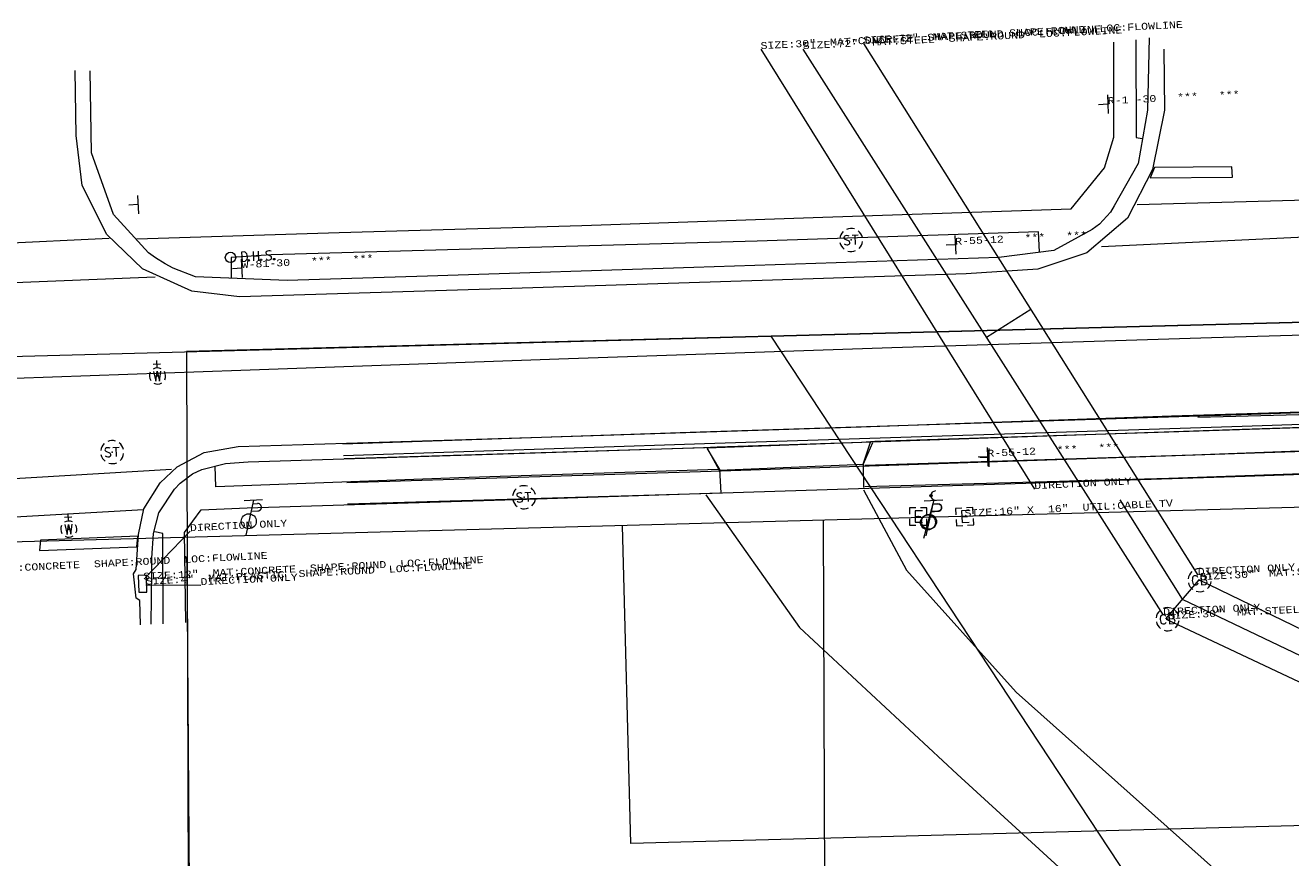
# Model space of a CAD drawing. Extents: x 127827 to 131413, y 268403 to 268774.
# Tile 11 of 16: x 129404 to 129623, y 268630 to 268773. Entities that reach past the tile are written whole.
import ezdxf
from ezdxf.enums import TextEntityAlignment as Align

# ---------------------------------------------------------------- set-up
doc = ezdxf.new("R2010")
doc.units = 21
doc.header["$LTSCALE"] = 50
doc.header["$MEASUREMENT"] = 0
for name, color, linetype, lineweight, true_color in [('Channel Easement', 3, 'Continuous', 0, 0x00ff00), ('Meadowbrook Sub #2', 40, 'Continuous', 0, 0xffbf00), ('PV_X_Curb', 230, 'Continuous', 0, 0xfe0060), ('PV_X_Walk', 230, 'Continuous', 0, 0xfe0060), ('RW', 5, 'Continuous', 0, 0x0000ff), ('SN_X_Public', 3, 'Continuous', 0, 0x00ff00), ('SV H0576', 1, 'Continuous', 0, 0xff0000), ('UT_X_Electric_Cells', 1, 'Continuous', 0, 0xff0000), ('UT_X_Gas', 2, 'Continuous', 0, 0xf0f000)]:
    doc.layers.add(name, color=color, linetype=linetype, lineweight=lineweight, true_color=true_color)
for name, color, linetype, lineweight in [('Level 11', 7, 'Continuous', 0), ('Level 16', 7, 'Continuous', 0), ('Level 18', 7, 'Continuous', 0), ('Level 33', 7, 'Continuous', 0), ('Level 35', 7, 'Continuous', 0), ('Level 55', 7, 'Continuous', 0), ('Level 63', 7, 'Continuous', 0), ('Level 7', 7, 'Continuous', 0), ('PV_X_Driveway', 7, 'Continuous', 0), ('PV_X_EOP', 7, 'Continuous', 0), ('UT_X_Misc_Cells', 7, 'Continuous', 0)]:
    doc.layers.add(name, color=color, linetype=linetype, lineweight=lineweight)
doc.styles.get("Standard").update_dxf_attribs({"font": 'cour.ttf', "height": 5})

msp = doc.modelspace()

# ---------------------------------------------------------------- linework, layer by layer
at = {"layer": 'Channel Easement'}
for p, q in [((129508.73, 268631.98), (129507.25, 268686.96)), ((129765.64, 268638.86), (129508.73, 268631.98))]:
    msp.add_line(p, q, dxfattribs=at)
for points in [[(131411.04, 268770), (128767.64, 268699.14)], [(129577.85, 268724.35), (129570.21, 268719.48)], [(129593.24, 268691.38), (129604.04, 268674.21), (129794.86, 268583.07)], [(129606.95, 268677.59), (129601.14, 268670.82)]]:
    msp.add_lwpolyline(points, dxfattribs=at)
at = {"layer": 'Level 11', "color": 120, "linetype": 'Continuous', "lineweight": 0, "true_color": 0x00ffa1}
for points in [[(129598.35, 268771.33), (129598.08, 268758.78), (129596.46, 268749.58), (129592.28, 268742.26), (129591.65, 268741.15), (129589.76, 268739.11), (129588.46, 268738.18), (129581.86, 268734.52), (129572.36, 268733.34), (129519.59, 268731.59), (129473.56, 268730.11), (129449.28, 268729.37), (129433.46, 268729.96), (129429.55, 268731.5), (129428.2, 268732.21), (129426.5, 268733.26), (129425.31, 268734.15), (129419.23, 268740.78), (129415.48, 268751.42), (129415.2, 268765.59)], [(129598.35, 268771.33), (129598.08, 268758.78), (129596.46, 268749.58), (129592.28, 268742.26), (129591.65, 268741.15), (129589.76, 268739.11), (129588.46, 268738.18), (129581.86, 268734.52), (129572.36, 268733.34), (129519.59, 268731.59), (129473.56, 268730.11), (129449.28, 268729.37), (129433.46, 268729.96), (129429.55, 268731.5), (129428.2, 268732.21), (129426.5, 268733.26), (129425.31, 268734.15), (129419.23, 268740.78), (129415.48, 268751.42), (129415.2, 268765.59)], [(129425.75, 268669.91), (129425.88, 268679.12), (129425.89, 268681.33), (129426.17, 268685.57), (129427.09, 268689.17), (129429.78, 268693.28), (129430.78, 268694.29), (129432.9, 268695.9), (129434.53, 268696.68), (129438.61, 268697.68), (129442.55, 268698), (129492.19, 268699.52), (129521.28, 268700.45), (129523.62, 268700.6), (129548.68, 268701.39), (129550.88, 268701.57), (129601.72, 268703.14), (129655.79, 268704.93)], [(129425.75, 268669.91), (129425.88, 268679.12), (129425.89, 268681.33), (129426.17, 268685.57), (129427.09, 268689.17), (129429.78, 268693.28), (129430.78, 268694.29), (129432.9, 268695.9), (129434.53, 268696.68), (129438.61, 268697.68), (129442.55, 268698), (129492.19, 268699.52), (129521.28, 268700.45), (129523.62, 268700.6), (129548.68, 268701.39), (129550.88, 268701.57), (129601.72, 268703.14), (129655.79, 268704.93)]]:
    msp.add_lwpolyline(points, dxfattribs=at)
at = {"layer": 'Level 11', "color": 7, "linetype": 'Continuous', "lineweight": 0}
for points in [[(129600.86, 268769.34), (129600.97, 268758.82), (129598.93, 268748.56), (129594.6, 268740.15), (129587.57, 268734.11), (129579.08, 268731.33), (129566.72, 268730.49), (129531.41, 268729.37), (129488.15, 268727.95), (129441.06, 268726.52), (129432.78, 268727.48), (129424.29, 268731.38), (129418.13, 268737.31), (129413.81, 268745.77), (129412.81, 268754.43), (129412.63, 268765.68)], [(129600.86, 268769.34), (129600.97, 268758.82), (129598.93, 268748.56), (129594.6, 268740.15), (129587.57, 268734.11), (129579.08, 268731.33), (129566.72, 268730.49), (129531.41, 268729.37), (129488.15, 268727.95), (129441.06, 268726.52), (129432.78, 268727.48), (129424.29, 268731.38), (129418.13, 268737.31), (129413.81, 268745.77), (129412.81, 268754.43), (129412.63, 268765.68)], [(129423.94, 268669.76), (129423.8, 268674.02), (129423.15, 268674.39), (129422.7, 268678.59), (129423.19, 268679.33), (129423.59, 268685.41), (129424.5, 268689.84), (129427.35, 268694.34), (129430.27, 268697.11), (129434.93, 268699.58), (129440.81, 268700.66), (129493.29, 268702.22), (129548.56, 268704.02), (129602.23, 268705.91), (129654.48, 268707.55), (129707.91, 268709.41), (129760.43, 268711.17), (129813.74, 268712.96), (129865.4, 268714.54), (129920.56, 268716.38), (129973.37, 268718.14), (129989.87, 268718.71)], [(129423.94, 268669.76), (129423.8, 268674.02), (129423.15, 268674.39), (129422.7, 268678.59), (129423.19, 268679.33), (129423.59, 268685.41), (129424.5, 268689.84), (129427.35, 268694.34), (129430.27, 268697.11), (129434.93, 268699.58), (129440.81, 268700.66), (129493.29, 268702.22), (129548.56, 268704.02), (129602.23, 268705.91), (129654.48, 268707.55), (129707.91, 268709.41), (129760.43, 268711.17), (129813.74, 268712.96), (129865.4, 268714.54), (129920.56, 268716.38), (129973.37, 268718.14), (129989.87, 268718.71)]]:
    msp.add_lwpolyline(points, dxfattribs=at)
at = {"layer": 'Level 16', "color": 120, "linetype": 'Continuous', "lineweight": 0, "true_color": 0x00ffa1}
for points in [[(129423.28, 268736.57), (129458.3, 268737.62), (129500.25, 268738.86), (129541.9, 268740.29), (129584.88, 268741.74), (129590.62, 268748.82), (129592.23, 268754.16), (129592.24, 268770.58)], [(129423.28, 268736.57), (129458.3, 268737.62), (129500.25, 268738.86), (129541.9, 268740.29), (129584.88, 268741.74), (129590.62, 268748.82), (129592.23, 268754.16), (129592.24, 268770.58)], [(129596.03, 268770.98), (129596.11, 268754.09), (129597.14, 268753.93)], [(129596.03, 268770.98), (129596.11, 268754.09), (129597.14, 268753.93)], [(129579.38, 268734.24), (129579.23, 268737.74), (129530.53, 268736.16), (129491.22, 268735.07), (129446.5, 268733.81), (129439.62, 268733.35), (129439.59, 268729.85)], [(129579.38, 268734.24), (129579.23, 268737.74), (129530.53, 268736.16), (129491.22, 268735.07), (129446.5, 268733.81), (129439.62, 268733.35), (129439.59, 268729.85)], [(129814.38, 268706.36), (129761.1, 268704.58), (129708.87, 268702.64), (129656.57, 268701.04), (129605.87, 268699.15), (129549.2, 268697.32)], [(129814.38, 268706.36), (129761.1, 268704.58), (129708.87, 268702.64), (129656.57, 268701.04), (129605.87, 268699.15), (129549.2, 268697.32)], [(129549.2, 268693.69), (129601.73, 268695.17), (129656.05, 268697.06), (129708.29, 268699.02), (129763.22, 268700.69), (129816.28, 268702.49)], [(129549.2, 268693.69), (129601.73, 268695.17), (129656.05, 268697.06), (129708.29, 268699.02), (129763.22, 268700.69), (129816.28, 268702.49)], [(129523.82, 268696.63), (129478.95, 268695.2), (129436.97, 268693.67), (129436.83, 268697.22)], [(129523.82, 268696.63), (129478.95, 268695.2), (129436.97, 268693.67), (129436.83, 268697.22)], [(129431.77, 268670.2), (129431.53, 268685.78), (129434.41, 268689.7), (129442.39, 268690.05), (129492.51, 268691.6), (129524.09, 268692.64)], [(129431.77, 268670.2), (129431.53, 268685.78), (129434.41, 268689.7), (129442.39, 268690.05), (129492.51, 268691.6), (129524.09, 268692.64)], [(129427.83, 268669.95), (129427.8, 268685.61), (129426.42, 268685.89)], [(129427.83, 268669.95), (129427.8, 268685.61), (129426.42, 268685.89)]]:
    msp.add_lwpolyline(points, dxfattribs=at)
at = {"layer": 'Level 16', "color": 7, "linetype": 'Continuous', "lineweight": 0}
for points in [[(129524.31, 268692.6), (129524.13, 268696.65), (129521.92, 268700.34)], [(129524.31, 268692.6), (129524.13, 268696.65), (129521.92, 268700.34)], [(129550.48, 268701.27), (129548.89, 268697.58), (129548.96, 268693.53)], [(129550.48, 268701.27), (129548.89, 268697.58), (129548.96, 268693.53)]]:
    msp.add_lwpolyline(points, dxfattribs=at)
at = {"layer": 'Level 18', "color": 5, "linetype": 'Continuous', "lineweight": 0, "true_color": 0x0000ff}
for p, q in [((129426.8, 268714.23), (129426.73, 268715.5)), ((129427.4, 268714.89), (129426.13, 268714.83)), ((129412.05, 268688.4), (129410.78, 268688.34)), ((129411.45, 268687.73), (129411.39, 268689))]:
    msp.add_line(p, q, dxfattribs=at)
at = {"layer": 'Level 18', "color": 30, "linetype": 'Continuous', "lineweight": 0, "true_color": 0xff8000}
for p, q in [((129445.04, 268691.42), (129441.84, 268691.26)), ((129443.44, 268691.34), (129442.13, 268685.27)), ((129443.03, 268689.45), (129444.22, 268689.5)), ((129443.31, 268690.74), (129444.16, 268690.78)), ((129562.66, 268691.34), (129559.46, 268691.18)), ((129561.06, 268691.26), (129559.75, 268685.19)), ((129560.65, 268689.36), (129561.84, 268689.42)), ((129560.93, 268690.65), (129561.78, 268690.69))]:
    msp.add_line(p, q, dxfattribs=at)
at = {"layer": 'Level 18', "color": 7, "linetype": 'Continuous', "lineweight": 0}
msp.add_line((129565.93, 268688.48), (129566.93, 268688.53), dxfattribs=at)
at = {"layer": 'Level 18', "color": 5, "linetype": 'Continuous', "lineweight": 0, "true_color": 0x0000ff}
for points in [[(129426.19, 268713.62), (129426.59, 268711.91), (129426.83, 268713.65), (129427.23, 268711.94), (129427.46, 268713.68)], [(129410.84, 268687.12), (129411.24, 268685.42), (129411.48, 268687.15), (129411.88, 268685.45), (129412.11, 268687.19)]]:
    msp.add_lwpolyline(points, dxfattribs=at)
at = {"layer": 'Level 18', "color": 7, "linetype": 'Continuous', "lineweight": 0}
for points in [[(129565.96, 268689.98), (129564.86, 268689.93), (129564.92, 268688.83)], [(129567.13, 268689.54), (129565.88, 268689.48), (129565.98, 268687.48), (129567.23, 268687.54)], [(129567.91, 268688.98), (129567.86, 268690.07), (129566.76, 268690.02)], [(129564.96, 268688.03), (129565.01, 268686.93), (129566.11, 268686.98)], [(129566.91, 268687.02), (129568.01, 268687.08), (129567.95, 268688.18)]]:
    msp.add_lwpolyline(points, dxfattribs=at)
at = {"layer": 'Level 18', "color": 30, "linetype": 'Continuous', "lineweight": 0, "true_color": 0xff8000}
for centre in [(129442.65, 268687.7), (129560.28, 268687.62)]:
    msp.add_circle(centre, 1.3, dxfattribs=at)
at = {"layer": 'Level 18', "color": 5, "linetype": 'Continuous', "lineweight": 0, "true_color": 0x0000ff}
for centre, start, end in [((129426.87, 268712.83), 152.8486, 212.8119), ((129426.87, 268712.83), 62.8486, 122.846), ((129426.87, 268712.83), 332.8486, 32.8119), ((129426.87, 268712.83), 242.8145, 302.8119), ((129411.52, 268686.34), 62.8486, 122.846), ((129411.52, 268686.34), 332.8486, 32.8119), ((129411.52, 268686.34), 152.8486, 212.8119), ((129411.52, 268686.34), 242.8145, 302.8119)]:
    msp.add_arc(centre, 1.4, start, end, dxfattribs=at)
at = {"layer": 'Level 18', "color": 30, "linetype": 'Continuous', "lineweight": 0, "true_color": 0xff8000}
for centre in [(129444.2, 268690.14), (129561.82, 268690.06)]:
    msp.add_arc(centre, 0.638, 271.707, 93.9536, dxfattribs=at)
at = {"layer": 'Level 18', "color": 5, "true_color": 0x0000ff}
for p in [(129426.87, 268712.83), (129411.52, 268686.34)]:
    msp.add_point(p, dxfattribs=at)
at = {"layer": 'Level 18', "color": 7}
msp.add_point((129566.43, 268688.5), dxfattribs=at)
at = {"layer": 'Level 33', "color": 1, "linetype": 'Continuous', "lineweight": 0, "true_color": 0xff0000}
for p, q in [((129596.24, 268742.49), (129631.69, 268743.48)), ((129638.28, 268737.49), (129590.12, 268735.16)), ((129383.58, 268734.98), (129418.51, 268736.65)), ((129426.44, 268729.91), (129380.94, 268728.1)), ((129386.7, 268694.19), (129429.28, 268696.69)), ((129424.46, 268689.68), (129387.13, 268687.58))]:
    msp.add_line(p, q, dxfattribs=at)
at = {"layer": 'Level 33', "color": 7, "linetype": 'Continuous', "lineweight": 0}
for points in [[(129598.54, 268747.08), (129612.73, 268747.2), (129612.66, 268749.03), (129599.25, 268748.86), (129598.54, 268747.08)], [(129406.48, 268682.66), (129423.27, 268683.29), (129423.48, 268685.14), (129406.66, 268684.42), (129406.48, 268682.66)]]:
    msp.add_lwpolyline(points, dxfattribs=at)
at = {"layer": 'Level 33', "color": 1, "linetype": 'Continuous', "lineweight": 0, "true_color": 0xff0000}
msp.add_lwpolyline([(129989.94, 268731.16), (129930.05, 268729.23), (129876.14, 268727.76), (129821.39, 268726.06), (129765.28, 268724.26), (129711.61, 268722.6), (129658.87, 268720.89), (129609.12, 268719.44), (129553.82, 268717.68), (129496.24, 268715.73), (129441.25, 268713.8), (129389.12, 268711.91), (129332.34, 268710.2), (129277.17, 268708.05), (129223.81, 268706.39), (129167.98, 268704.78), (129109.04, 268702.95), (129054.48, 268701.56), (128997.15, 268699.43), (128939.98, 268697.58), (128882.4, 268695.85), (128822.91, 268694.02), (128781.91, 268692.83)], dxfattribs=at)
msp.add_lwpolyline([(129989.94, 268731.16), (129930.05, 268729.23), (129876.14, 268727.76), (129821.39, 268726.06), (129765.28, 268724.26), (129711.61, 268722.6), (129658.87, 268720.89), (129609.12, 268719.44), (129553.82, 268717.68), (129496.24, 268715.73), (129441.25, 268713.8), (129389.12, 268711.91), (129332.34, 268710.2), (129277.17, 268708.05), (129223.81, 268706.39), (129167.98, 268704.78), (129109.04, 268702.95), (129054.48, 268701.56), (128997.15, 268699.43), (128939.98, 268697.58), (128882.4, 268695.85), (128822.91, 268694.02), (128781.91, 268692.83)], dxfattribs=at)
at = {"layer": 'Level 35', "color": 3, "linetype": 'Continuous', "lineweight": 0, "true_color": 0x00ff00}
for p, q in [((129591.12, 268761.43), (129591.27, 268758.23)), ((129591.12, 268761.43), (129591.27, 268758.23)), ((129591.12, 268761.43), (129591.27, 268758.23)), ((129591.2, 268759.83), (129589.6, 268759.75)), ((129591.2, 268759.83), (129589.6, 268759.75)), ((129591.2, 268759.83), (129589.6, 268759.75)), ((129423.41, 268744.07), (129423.57, 268740.87)), ((129423.41, 268744.07), (129423.57, 268740.87)), ((129423.41, 268744.07), (129423.57, 268740.87)), ((129423.49, 268742.47), (129421.89, 268742.39)), ((129423.49, 268742.47), (129421.89, 268742.39)), ((129423.49, 268742.47), (129421.89, 268742.39)), ((129564.81, 268735.5), (129563.21, 268735.43)), ((129564.81, 268735.5), (129563.21, 268735.43)), ((129564.81, 268735.5), (129563.21, 268735.43)), ((129564.73, 268737.1), (129564.89, 268733.91)), ((129564.73, 268737.1), (129564.89, 268733.91)), ((129564.73, 268737.1), (129564.89, 268733.91)), ((129441.34, 268733.06), (129441.5, 268729.87)), ((129441.34, 268733.06), (129441.5, 268729.87)), ((129441.34, 268733.06), (129441.5, 268729.87)), ((129441.42, 268731.47), (129439.82, 268731.39)), ((129441.42, 268731.47), (129439.82, 268731.39)), ((129441.42, 268731.47), (129439.82, 268731.39)), ((129570.3, 268700.44), (129570.46, 268697.24)), ((129570.3, 268700.44), (129570.46, 268697.24)), ((129570.3, 268700.44), (129570.46, 268697.24)), ((129570.38, 268698.84), (129568.78, 268698.76)), ((129570.38, 268698.84), (129568.78, 268698.76)), ((129570.38, 268698.84), (129568.78, 268698.76))]:
    msp.add_line(p, q, dxfattribs=at)
at = {"layer": 'Level 55', "color": 6, "linetype": 'Continuous', "lineweight": 0, "true_color": 0xff00ff}
for p, q in [((129548.93, 268770.31), (129606.77, 268678.38)), ((129548.93, 268770.31), (129606.77, 268678.38)), ((129531.17, 268769.36), (129578.49, 268693.25)), ((129531.17, 268769.36), (129578.49, 268693.25)), ((129538.47, 268769.36), (129600.77, 268671.44)), ((129538.47, 268769.36), (129600.77, 268671.44)), ((129545.7, 268736.52), (129546.45, 268736.18)), ((129546.96, 268737.17), (129548, 268737.22)), ((129547.56, 268735.59), (129547.48, 268737.19)), ((129419.17, 268700.48), (129420.21, 268700.53)), ((129419.77, 268698.91), (129419.69, 268700.51)), ((129417.91, 268699.83), (129418.67, 268699.49)), ((129489.14, 268692.02), (129489.89, 268691.68)), ((129490.4, 268692.67), (129491.44, 268692.72)), ((129491, 268691.1), (129490.92, 268692.69)), ((129424.76, 268677.94), (129432.5, 268685.97)), ((129424.76, 268677.94), (129432.5, 268685.97)), ((129424.85, 268676.73), (129434.33, 268676.64)), ((129424.85, 268676.73), (129434.33, 268676.64)), ((129607.34, 268677.59), (129608.04, 268677.62)), ((129601.8, 268670.83), (129602.5, 268670.86))]:
    msp.add_line(p, q, dxfattribs=at)
for points in [[(129425.04, 268675.46), (129424.97, 268678.4), (129423.53, 268678.33), (129423.64, 268675.41), (129425.04, 268675.46)], [(129425.04, 268675.46), (129424.97, 268678.4), (129423.53, 268678.33), (129423.64, 268675.41), (129425.04, 268675.46)], [(129607.94, 268678.35), (129607.3, 268678.32), (129607.38, 268676.72), (129608.08, 268676.75)], [(129602.4, 268671.59), (129601.76, 268671.56), (129601.84, 268669.96), (129602.54, 268669.99)]]:
    msp.add_lwpolyline(points, dxfattribs=at)
at = {"layer": 'Level 55'}
for points in [[(129796.2, 268585.91), (129606.95, 268677.59)], [(129601.27, 268670.79), (129789.16, 268582.24)]]:
    msp.add_lwpolyline(points, dxfattribs=at)
at = {"layer": 'Level 55', "color": 6, "linetype": 'Continuous', "lineweight": 0, "true_color": 0xff00ff}
for centre, radius, start, end in [((129546.81, 268736.35), 2, 132.9109, 172.9024), ((129546.81, 268736.35), 2, 72.888, 112.9364), ((129546.81, 268736.35), 2, 12.8472, 52.8695), ((129546.81, 268736.35), 2, 192.8472, 232.8695), ((129545.84, 268736.76), 0.284, 129.089, 239.1978), ((129546.07, 268736.17), 0.663, 226.4998, 307.2266), ((129546.1, 268736.27), 0.838, 64.1766, 121.4839), ((129546.23, 268735.9), 0.356, 314.3186, 50.7661), ((129546.81, 268736.35), 2, 312.8417, 352.8567), ((129546.81, 268736.35), 2, 252.8879, 292.8776), ((129419.03, 268699.67), 2, 132.9109, 172.9024), ((129418.06, 268700.08), 0.284, 129.089, 239.1978), ((129418.32, 268699.58), 0.838, 64.1766, 121.4839), ((129419.03, 268699.67), 2, 72.888, 112.9364), ((129419.03, 268699.67), 2, 12.8472, 52.8695), ((129419.03, 268699.67), 2, 192.8472, 232.8695), ((129418.29, 268699.49), 0.663, 226.4998, 307.2266), ((129418.44, 268699.21), 0.356, 314.3186, 50.7661), ((129419.03, 268699.67), 2, 312.8417, 352.8567), ((129419.03, 268699.67), 2, 252.8879, 292.8776), ((129490.25, 268691.86), 2, 72.888, 112.9364), ((129490.25, 268691.86), 2, 132.9109, 172.9024), ((129490.25, 268691.86), 2, 192.8472, 232.8695), ((129489.28, 268692.26), 0.284, 129.089, 239.1978), ((129489.54, 268691.77), 0.838, 64.1766, 121.4839), ((129489.67, 268691.4), 0.356, 314.3186, 50.7661), ((129490.25, 268691.86), 2, 12.8472, 52.8695), ((129490.25, 268691.86), 2, 312.8417, 352.8567), ((129489.51, 268691.67), 0.663, 226.4998, 307.2266), ((129490.25, 268691.86), 2, 252.8879, 292.8776), ((129607.07, 268677.52), 2, 132.9109, 172.9024), ((129606.32, 268677.78), 0.508, 24.3906, 161.27), ((129607.07, 268677.52), 2, 72.888, 112.9364), ((129607.84, 268677.96), 0.395, 299.651, 75.8316), ((129607.07, 268677.52), 2, 12.8472, 52.8695), ((129607.07, 268677.52), 2, 192.8472, 232.8695), ((129607.63, 268677.55), 1.83, 167.641, 198.0196), ((129606.35, 268677.19), 0.508, 204.3906, 341.27), ((129607.88, 268677.18), 0.47, 294.885, 70.7756), ((129607.07, 268677.52), 2, 312.8417, 352.8567), ((129607.07, 268677.52), 2, 252.8879, 292.8776), ((129601.53, 268670.76), 2, 132.9109, 172.9024), ((129601.53, 268670.76), 2, 72.888, 112.9364), ((129601.53, 268670.76), 2, 12.8472, 52.8695), ((129601.53, 268670.76), 2, 192.8472, 232.8695), ((129602.09, 268670.79), 1.83, 167.641, 198.0196), ((129600.78, 268671.02), 0.508, 24.3906, 161.27), ((129600.81, 268670.44), 0.508, 204.3906, 341.27), ((129602.3, 268671.21), 0.395, 299.651, 75.8316), ((129602.34, 268670.42), 0.47, 294.885, 70.7756), ((129601.53, 268670.76), 2, 312.8417, 352.8567), ((129601.53, 268670.76), 2, 252.8879, 292.8776)]:
    msp.add_arc(centre, radius, start, end, dxfattribs=at)
at = {"layer": 'Level 55', "color": 6, "true_color": 0xff00ff}
for p in [(129546.81, 268736.36), (129419.03, 268699.67), (129490.25, 268691.86), (129607.07, 268677.52), (129601.53, 268670.76)]:
    msp.add_point(p, dxfattribs=at)
at = {"layer": 'Level 7', "color": 2, "linetype": 'Continuous', "lineweight": 0, "true_color": 0xffff00}
for p, q in [((129443.52, 268732.75), (129443.44, 268734.35)), ((129443.48, 268733.55), (129444.36, 268733.6)), ((129444.4, 268732.8), (129444.32, 268734.4)), ((129445.73, 268733.89), (129446.48, 268733.55))]:
    msp.add_line(p, q, dxfattribs=at)
msp.add_lwpolyline([(129441.96, 268734.28), (129441.4, 268734.25), (129441.48, 268732.65), (129442.04, 268732.68)], dxfattribs=at)
for centre, radius in [((129439.49, 268733.34), 0.9), ((129444.77, 268732.92), 0.14), ((129447.04, 268733.03), 0.14), ((129442.64, 268732.82), 0.14)]:
    msp.add_circle(centre, radius, dxfattribs=at)
for centre, radius, start, end in [((129441.49, 268733.45), 0.949, 305.3451, 60.3154), ((129445.87, 268734.14), 0.284, 129.089, 239.1978), ((129446.1, 268733.55), 0.663, 226.4998, 307.2266), ((129446.13, 268733.64), 0.838, 64.1766, 121.4839), ((129446.25, 268733.28), 0.356, 314.3186, 50.7661)]:
    msp.add_arc(centre, radius, start, end, dxfattribs=at)
at = {"layer": 'Meadowbrook Sub #2'}
for p, q in [((129431.86, 268717.05), (129432.97, 268402.5)), ((129541.97, 268687.89), (129542.97, 268403.4))]:
    msp.add_line(p, q, dxfattribs=at)
msp.add_lwpolyline([(129432.97, 268402.5), (129886.68, 268406.19), (129835.6, 268495.26), (129722.4, 268692.65), (129704.31, 268724.19), (129431.86, 268717.05)], dxfattribs=at)
at = {"layer": 'PV_X_Curb'}
for points in [[(129459.04, 268699.1, 941.91), (129521.46, 268701.17, 942.03), (129614.42, 268704.16, 942.2), (129750.31, 268708.68, 942.56), (129924.45, 268714.48, 945.42)], [(129459.16, 268698.55, 942.33), (129521.56, 268700.44, 942.45), (129614.42, 268703.63, 942.73), (129750.2, 268708.13, 943.1), (129924.32, 268713.94, 945.91)]]:
    msp.add_polyline3d(points, dxfattribs=at)
at = {"layer": 'PV_X_Driveway'}
for points in [[(129548.88, 268697.59, 942.51), (129550.18, 268701.38, 942.42), (129521.89, 268700.34, 942.37), (129523.97, 268696.52, 942.53), (129548.88, 268697.59, 942.51)], [(129521.7, 268692.25, 942.45), (129537.88, 268669.34, 942.58), (129565.12, 268643.96, 942.89), (129590.17, 268621.05, 942.91), (129596.56, 268611.32, 942.69), (129597.83, 268580.96, 943.69), (129600.49, 268544.84, 944.56), (129623.73, 268546.38, 944.02), (129646.14, 268548.1, 943.27), (129660.99, 268524.68, 943.26)], [(129548.93, 268693.14, 942.6), (129556.4, 268679.23, 942.2), (129575.36, 268658.17, 942.52), (129640.35, 268600.14, 942.53), (129665.91, 268570, 942.77), (129685.25, 268528.04, 943.23)]]:
    msp.add_polyline3d(points, dxfattribs=at)
at = {"layer": 'PV_X_EOP'}
msp.add_polyline3d([(129458.89, 268701.12, 942.11), (129520.69, 268703.17, 942.26), (129614.24, 268706.14, 942.46), (129750.45, 268710.76, 942.77), (129924.56, 268716.57, 945.57)], dxfattribs=at)
at = {"layer": 'PV_X_Walk'}
for points in [[(129459.6, 268694.43, 942.16), (129522.62, 268696.36, 942.57), (129614.8, 268699.46, 942.53), (129750.58, 268704, 943), (129924.57, 268709.87, 945.8)], [(129459.73, 268690.69, 942.31), (129522.77, 268692.58, 942.59), (129614.95, 268695.5, 942.46), (129750.69, 268700.15, 942.84), (129924.66, 268705.97, 945.66)]]:
    msp.add_polyline3d(points, dxfattribs=at)
at = {"layer": 'RW'}
for p, q in [((129920.79, 268698.04), (128768.5, 268667.15)), ((129431.96, 268680.65), (129433.81, 268411.08))]:
    msp.add_line(p, q, dxfattribs=at)
at = {"layer": 'SN_X_Public', "color": 3, "linetype": 'Continuous', "lineweight": 0, "true_color": 0x00ff00}
for p, q in [((129570.64, 268700.31, 942.42), (129570.64, 268697.11, 942.42)), ((129570.64, 268698.71, 942.42), (129569.04, 268698.71, 942.42))]:
    msp.add_line(p, q, dxfattribs=at)
at = {"layer": 'SV H0576'}
msp.add_lwpolyline([(129532.97, 268719.7), (129704.31, 268724.19), (129835.41, 268495.6), (129886.5, 268406.53), (129682.84, 268402.79), (129682.55, 268492.79), (129532.97, 268719.7)], dxfattribs=at)
at = {"layer": 'UT_X_Electric_Cells', "color": 1, "linetype": 'Continuous', "lineweight": 0, "true_color": 0xff0000}
for p, q in [((129560.94, 268690.71, 941.51), (129559.34, 268684.71, 941.51)), ((129560.6, 268689.43, 941.51), (129561.79, 268689.43, 941.51)), ((129560.94, 268690.71, 941.51), (129561.79, 268690.71, 941.51)), ((129557.88, 268688.52, 942.04), (129558.88, 268688.52, 942.04))]:
    msp.add_line(p, q, dxfattribs=at)
at = {"layer": 'UT_X_Electric_Cells', "color": 1, "linetype": 'Continuous', "true_color": 0xff0000}
for points in [[(129557.98, 268690.02, 942.04), (129556.88, 268690.02, 942.04), (129556.88, 268688.92, 942.04)], [(129559.13, 268689.52, 942.04), (129557.88, 268689.52, 942.04), (129557.88, 268687.52, 942.04), (129559.13, 268687.52, 942.04)], [(129559.88, 268688.92, 942.04), (129559.88, 268690.02, 942.04), (129558.78, 268690.02, 942.04)], [(129556.88, 268688.12, 942.04), (129556.88, 268687.02, 942.04), (129557.98, 268687.02, 942.04)], [(129558.78, 268687.02, 942.04), (129559.88, 268687.02, 942.04), (129559.88, 268688.12, 942.04)]]:
    msp.add_polyline3d(points, dxfattribs=at)
at = {"layer": 'UT_X_Electric_Cells', "color": 1, "linetype": 'Continuous', "lineweight": 0, "true_color": 0xff0000}
msp.add_circle((129560.09, 268687.51, 941.51), 1.3, dxfattribs=at)
at = {"layer": 'UT_X_Electric_Cells', "color": 1, "linetype": 'Continuous', "lineweight": 0, "true_color": 0xff0000, "extrusion": (0, 0, -1)}
msp.add_arc((-129561.8, 268690.07, -941.51), 0.638, 88.8767, 271.1233, dxfattribs=at)
at = {"layer": 'UT_X_Electric_Cells', "color": 1, "true_color": 0xff0000}
msp.add_point((129558.38, 268688.52, 942.04), dxfattribs=at)
at = {"layer": 'UT_X_Gas'}
msp.add_polyline3d([(129879.52, 268712.49, 945.04), (129869.17, 268712.98, 944.45), (129750.71, 268709.45, 942.74), (129606.76, 268705.66, 942.35)], dxfattribs=at)
at = {"layer": 'UT_X_Misc_Cells', "color": 44, "linetype": 'Continuous', "lineweight": 0, "true_color": 0xa56100}
msp.add_circle((129560.59, 268692.14, 942), 0.2, dxfattribs=at)
msp.add_arc((129561.39, 268692.14, 942), 0.8, 90, 270, dxfattribs=at)

# ---------------------------------------------------------------- texts
at = {"layer": 'Level 63', "color": 7, "lineweight": 0}
for s, p in [('SIZE:30"  MAT:CONCRETE  SHAPE:ROUND  LOC:FLOWLINE', (129531.14, 268769.96)), ('SIZE:30"  MAT:CONCRETE  SHAPE:ROUND  LOC:FLOWLINE', (129531.14, 268769.96)), ('SIZE:72"  MAT:STEEL  SHAPE:ROUND  LOC:FLOWLINE', (129538.44, 268769.96)), ('SIZE:72"  MAT:STEEL  SHAPE:ROUND  LOC:FLOWLINE', (129538.44, 268769.96)), ('SIZE:72"  MAT:STEEL  SHAPE:ROUND  LOC:FLOWLINE', (129548.9, 268770.91)), ('SIZE:72"  MAT:STEEL  SHAPE:ROUND  LOC:FLOWLINE', (129548.9, 268770.91)), ('R-1 -30   ***   ***', (129591.17, 268760.43)), ('R-1 -30   ***   ***', (129591.17, 268760.43)), ('R-55-12   ***   ***', (129564.78, 268736.1)), ('R-55-12   ***   ***', (129564.78, 268736.1)), ('W-81-30   ***   ***', (129441.39, 268732.07)), ('W-81-30   ***   ***', (129441.39, 268732.07)), ('R-55-12   ***   ***', (129570.35, 268699.44)), ('R-55-12   ***   ***', (129570.35, 268699.44)), ('DIRECTION ONLY', (129578.46, 268693.85)), ('DIRECTION ONLY', (129578.46, 268693.85)), ('SIZE:16" X  16"  UTIL:CABLE TV', (129566.4, 268689.1)), ('DIRECTION ONLY', (129432.47, 268686.57)), ('DIRECTION ONLY', (129432.47, 268686.57)), ('SIZE:12"  MAT:CONCRETE  SHAPE:ROUND  LOC:FLOWLINE', (129387.04, 268678.9)), ('SIZE:12"  MAT:CONCRETE  SHAPE:ROUND  LOC:FLOWLINE', (129387.04, 268678.9)), ('SIZE:12"  MAT:CONCRETE  SHAPE:ROUND  LOC:FLOWLINE', (129424.38, 268678.17)), ('SIZE:12"  MAT:CONCRETE  SHAPE:ROUND  LOC:FLOWLINE', (129424.38, 268678.17)), ('SIZE:4"  MAT:PLASTIC  SHAPE:ROUND  LOC:FLOWLINE', (129424.82, 268677.33)), ('SIZE:4"  MAT:PLASTIC  SHAPE:ROUND  LOC:FLOWLINE', (129424.82, 268677.33)), ('DIRECTION ONLY', (129434.3, 268677.24)), ('DIRECTION ONLY', (129434.3, 268677.24)), ('DIRECTION ONLY', (129606.74, 268678.98)), ('DIRECTION ONLY', (129606.74, 268678.98)), ('SIZE:30"  MAT:STEEL  GRATE:FLAT', (129607.04, 268678.12)), ('DIRECTION ONLY', (129600.75, 268672.04)), ('DIRECTION ONLY', (129600.75, 268672.04)), ('SIZE:30"  MAT:STEEL  GRATE:FLAT', (129601.5, 268671.36))]:
    msp.add_text(s, height=1.2, rotation=2.8303, dxfattribs=at).set_placement(p, align=Align.MIDDLE_LEFT)

doc.saveas('drawing.dxf')
